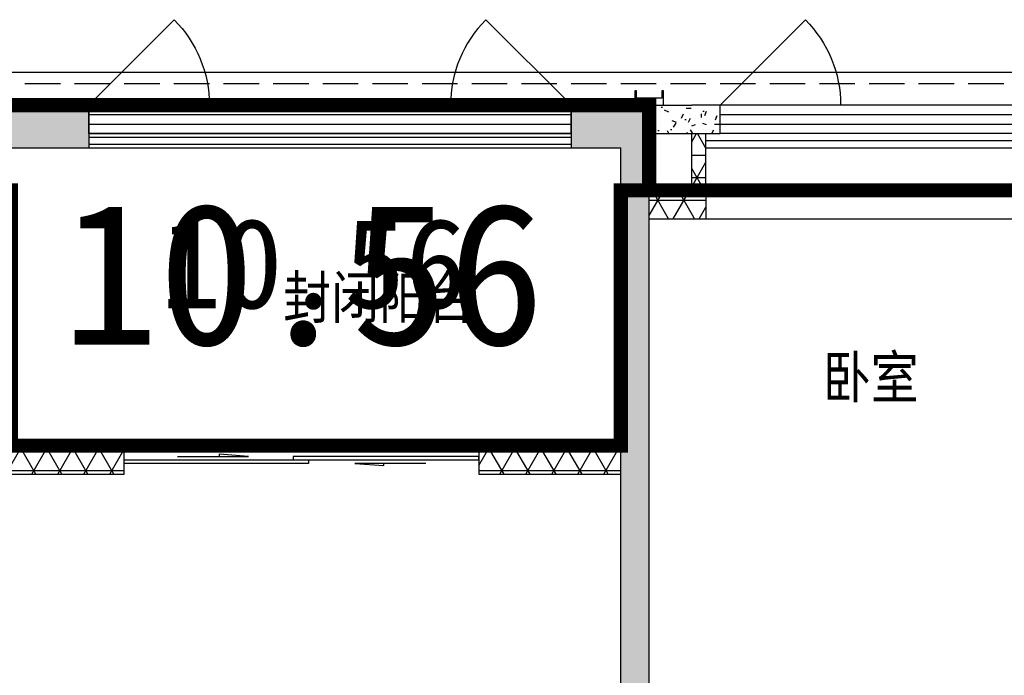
# Model space of a CAD drawing. Extents: x 513769.4 to 513832.9, y -232082 to -232034.4.
# Tile 12 of 17: x 513794.7 to 513801.6, y -232049.7 to -232045. Entities that reach past the tile are written whole.
import ezdxf

# ---------------------------------------------------------------- set-up
doc = ezdxf.new("R2010")
doc.units = 0
doc.header["$LTSCALE"] = 1000
for name, pattern in [('3、6#-腰线-标准层$0$DASH', [0.35, 0.25, -0.1]), ('A2户型$1$CACHE2', [0.1875, 0.125, -0.0625]), ('A2户型$1$DASH', [0.35, 0.25, -0.1]), ('DASH', [0.35, 0.25, -0.1])]:
    doc.linetypes.add(name, pattern=pattern)
doc.layers.get('0').update_dxf_attribs({"color": 252})
for name, color, linetype in [('$面积结果', 7, 'Continuous'), ('3、6#-腰线-标准层$0$板边线', 252, 'Continuous'), ('6#-造型-1F（实施版）金属型材-METAL-S', 253, 'Continuous'), ('6#-造型-深灰色铝合金百叶', 252, 'Continuous'), ('A-ANNO-100-TXT', 252, 'Continuous'), ('A1(a)户型$0$A-DOOR', 252, 'Continuous'), ('A1(a)户型$0$A-METAL-E', 252, 'Continuous'), ('A1(a)户型$0$A-PATT-COLU', 252, 'Continuous'), ('A1(a)户型$0$A-STR-CONC-B', 252, 'Continuous'), ('A1(a)户型$0$A-WALL-E', 252, 'Continuous'), ('A1(a)户型$0$A-WALL-S', 252, 'Continuous'), ('A1(a)户型$0$A-WINDOW', 252, 'Continuous'), ('A2户型$1$A-METAL-E', 252, 'Continuous'), ('A2户型$1$A-PART-S', 252, 'Continuous'), ('A2户型$1$A-PATT-COLU', 252, 'Continuous'), ('A2户型$1$A-STR-CONC-B', 252, 'Continuous'), ('A2户型$1$A-STR-CONC-E', 252, 'Continuous'), ('A2户型$1$A-STR-CONC-H', 252, 'A2户型$1$CACHE2'), ('A2户型$1$A-WALL-S', 252, 'Continuous'), ('A2户型$1$A-WINDOW', 252, 'Continuous'), ('看线', 253, 'Continuous')]:
    doc.layers.add(name, color=color, linetype=linetype)
doc.layers.add('面积-计容-住宅-0.5', color=1, linetype='Continuous', lineweight=0)
doc.layers.add('面积-计容-住宅-1', color=1, linetype='Continuous', lineweight=0)
doc.styles.add('dw', font='simhei.ttf')
doc.styles.get("Standard").update_dxf_attribs({"font": 'TSSDENG.shx', "width": 0.8, "bigfont": 'hztxt.shx'})
pattern_1 = [(0, (0, 0), (0, 158.75), []), (60, (0, 0), (-137.4815328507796, 79.37500000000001), []), (120, (0, 0), (-137.4815328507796, -79.37499999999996), [])]
pattern_2 = [(0, (177, -183), (300, 600), [0, -600]), (0, (-174, -264), (300, 600), [0, -600]), (0, (21, -270), (300, 600), [0, -600]), (0, (234, -93), (300, 600), [0, -600]), (0, (-15, -300), (300, 600), [0, -600]), (0, (294, 285), (300, 600), [0, -600]), (0, (111, 237), (300, 600), [0, -600]), (0, (207, 162), (300, 600), [0, -600]), (0, (-282, 150), (300, 600), [0, -600]), (0, (12, 123), (300, 600), [0, -600]), (0, (-102, -30), (300, 600), [0, -600]), (0, (-96, -255), (300, 600), [0, -600]), (0, (129, -279), (300, 600), [0, -600]), (0, (294, -15), (300, 600), [0, -600]), (0, (-267, -108), (300, 600), [0, -600]), (0, (-216, -6), (300, 600), [0, -600]), (0, (18, -48), (300, 600), [0, -600]), (0, (-66, -135), (300, 600), [0, -600]), (0, (-114, 63), (300, 600), [0, -600]), (0, (-39, 288), (300, 600), [0, -600]), (0, (-243, -234), (300, 600), [0, -600]), (0, (87, 165), (300, 600), [0, -600]), (0, (-192, 174), (300, 600), [0, -600]), (0, (-240, 252), (300, 600), [0, -600]), (130.601294, (257.142858, 97.142856), (-1499.999983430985, 1800.000007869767), [26.341554, -11037.111]), (18.4349488, (214.285716, 108.571428), (1499.99999446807, 599.9999955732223), [27.10524, -3767.6279]), (90, (214.285716, 82.857144), (300.0000000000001, 600), [25.714284, -1174.28565]), (161.565051, (240, 74.285712), (-1500.000007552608, 599.9999552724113), [27.10524, -3767.6279]), (53.1301023, (240, 74.285712), (300.0000005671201, 599.9999997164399), [28.57143, -2971.4285]), (135, (262.857144, -231.42852), (-300.0000362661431, 599.9999593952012), [24.24366, -1672.8126]), (45, (228.571428, -231.42852), (299.999998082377, 599.9999975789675), [24.24366, -1672.8126]), (135, (245.714286, -248.57142), (-300.0000362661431, 599.9999593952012), [24.24366, -1672.8126]), (45, (245.714286, -248.57142), (299.999998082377, 599.9999975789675), [24.24366, -1672.8126]), (116.565051, (-25.71426, 171.428574), (-5.21929867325e-05, 1199.999967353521), [31.943826, -638.8765000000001]), (180, (-39.99995999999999, 199.999998), (-299.9999999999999, 600), [34.285716, -565.71425]), (63.43494880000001, (-88.57139999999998, 171.428574), (2.7161453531e-06, 1199.999994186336), [31.943826, -638.8765000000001]), (116.565051, (-74.2857, 142.857144), (-5.21929867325e-05, 1199.999967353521), [31.943826, -638.8765000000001]), (0, (-74.2857, 142.857144), (300, 600), [34.285716, -565.71425]), (63.43494880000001, (-39.99995999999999, 142.857144), (2.7161453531e-06, 1199.999994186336), [31.943826, -638.8765000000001]), (107.102728, (199.999998, -31.42854000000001), (-899.9999655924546, 3000.000004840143), [38.861346, -16282.9025]), (143.972626, (188.571426, 5.714286), (-5699.99992773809, 4199.999995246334), [38.861346, -8122.02]), (180, (157.142856, 28.57143), (-299.9999999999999, 600), [37.142856, -562.8571]), (36.02737329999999, (88.57142999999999, 5.714286), (5699.999957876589, 4199.999954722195), [38.861346, -8122.02]), (71.56505109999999, (77.142858, -28.5714), (900.0000046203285, 2999.99999483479), [36.140316, -3758.5928]), (107.102728, (88.57142999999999, -65.71428), (-899.9999655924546, 3000.000004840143), [38.861346, -16282.9025]), (143.972626, (120, -88.57139999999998), (-5699.99992773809, 4199.999995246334), [38.861346, -8122.02]), (0, (120, -88.57139999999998), (300, 600), [37.142856, -562.8571]), (36.02737329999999, (157.142856, -88.57139999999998), (5699.999957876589, 4199.999954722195), [38.861346, -8122.02]), (71.56505109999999, (188.571426, -65.71428), (900.0000046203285, 2999.99999483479), [36.140316, -3758.5928]), (150.255118, (205.714284, 248.571426), (-900.0000021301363, 599.9999925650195), [23.03502, -4814.319600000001]), (90, (185.714286, 237.14286), (300.0000000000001, 600), [22.857144, -1177.14275]), (29.7448813, (185.714286, 237.14286), (900.0000005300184, 599.9999971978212), [23.03502, -4814.319600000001]), (116.565051, (65.714286, -177.14286), (-5.21929867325e-05, 1199.999967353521), [31.943826, -638.8765000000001]), (168.690067, (51.428574, -148.5714), (-2700.000002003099, 599.9999849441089), [29.137254, -6089.685500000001]), (41.18592510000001, (0, -162.8571), (7499.999954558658, 6599.999942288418), [30.371844, -12725.802]), (90, (0, -191.42856), (300.0000000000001, 600), [28.57143, -1171.4285]), (138.814074, (22.857144, -211.42854), (-7499.999866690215, 6600.000042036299), [30.371844, -12725.802]), (16.6992442, (22.857144, -211.42854), (9899.99992551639, 2999.999968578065), [29.82945, -12498.5375]), (60.94539590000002, (51.428574, -202.85712), (299.9999992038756, 599.9999946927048), [29.416086, -12325.3395]), (109.983106, (-185.71428, 74.285712), (-1500.00000564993, 4199.999988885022), [33.44200199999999, -14012.1975]), (155.556045, (-197.14284, 105.714288), (-3900.000014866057, 1799.999962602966), [34.522986, -14465.1315]), (24.4439547, (-259.99998, 105.714288), (3900.000001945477, 1799.999991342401), [34.522986, -14465.1315]), (70.0168934, (-271.42854, 74.285712), (1500.000004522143, 4199.999989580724), [33.442002, -14012.1975]), (109.983106, (-259.99998, 42.857142), (-1500.00000564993, 4199.999988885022), [33.44200199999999, -14012.1975]), (160.016893, (-228.57138, 31.42857), (-1500.00000088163, 599.9999726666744), [33.442002, -6989.377500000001]), (19.9831065, (-228.57138, 31.42857), (1499.999991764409, 599.9999990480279), [33.442002, -6989.377500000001]), (70.0168934, (-197.14284, 42.857142), (1500.000004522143, 4199.999989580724), [33.442002, -14012.1975]), (122.005383, (37.142856, 19.999998), (-300.00004026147, 599.9999693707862), [26.954232, -5633.434]), (18.4349488, (-2.85714, 34.285716), (1499.99999446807, 599.9999955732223), [27.10524, -3767.6279]), (90, (-2.85714, 8.571426), (300.0000000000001, 600), [25.714284, -1174.28565]), (161.565051, (22.857144, 0), (-1500.000007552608, 599.9999552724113), [27.10524, -3767.6279]), (54.46232220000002, (22.857144, 0), (2099.999996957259, 2999.999995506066), [24.57807, -10298.2115]), (116.565051, (-137.14284, -125.71428), (-5.21929867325e-05, 1199.999967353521), [31.943826, -638.8765000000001]), (180, (-151.42854, -97.14282), (-299.9999999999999, 600), [31.42857, -568.5714]), (59.03624339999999, (-199.99998, -125.71428), (300.0000009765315, 599.9999970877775), [33.31972799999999, -6963.821999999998]), (120.963756, (-182.85714, -154.28568), (-300.0000409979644, 599.9999724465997), [33.319728, -6963.821999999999]), (0, (-182.85714, -154.28568), (300, 600), [31.42857, -568.5714]), (63.43494880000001, (-151.42854, -154.28568), (2.7161453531e-06, 1199.999994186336), [31.943826, -638.8765000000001])]

# ---------------------------------------------------------------- blocks, each defined once
blk = doc.blocks.new('2新142A2户型$0$$TCHSYS$WIN2D')
for p, q in [((-0.5, 0.5), (0.5, 0.5)), ((-0.5, 0.5), (-0.4999999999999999, -0.5)), ((0.5, 0.5), (0.4999999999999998, -0.5)), ((0.5, 0.1666666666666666), (-0.5, 0.1666666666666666)), ((0.5, -0.1666666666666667), (-0.5, -0.1666666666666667)), ((-0.4999999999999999, -0.5), (0.5, -0.5))]:
    blk.add_line(p, q)
blk = doc.blocks.new('2新135A2户型')
at = {"layer": 'A2户型$1$A-PATT-COLU'}
for points in [[(-60611.9999365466, 178502.187649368), (-60262.02434097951, 178502.2238089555), (-60062.02434097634, 178802.2444746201), (-60612.03093263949, 178802.1876477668)], [(-60262.02434097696, 178102.2341420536), (-60062.02434097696, 178102.2341420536), (-60062.02434097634, 178802.2444746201), (-60262.02434097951, 178502.2238089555)], [(-60262.02434097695, 174602.2341420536), (-60062.02434097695, 174602.2341420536), (-60062.02434097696, 178102.2341420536), (-60262.02434097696, 178102.2341420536)]]:
    blk.add_hatch(color=256, dxfattribs=at).paths.add_polyline_path(points)
h = blk.add_hatch(dxfattribs=at)
h.set_pattern_fill('加气混凝土', color=256, scale=50, style=0)
h.set_pattern_definition(pattern_2)
h.paths.add_polyline_path([(-60062.0243409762, 178802.2341420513), (-60062.02434097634, 178602.234142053), (-59762.02434097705, 178602.2341420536), (-59762.02434097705, 178802.2341420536)])
h = blk.add_hatch(dxfattribs=at)
h.set_pattern_fill('加气混凝土', color=256, scale=50, style=0)
h.set_pattern_definition(pattern_2)
h.paths.add_polyline_path([(-59762.02434097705, 178602.2341420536), (-59562.02434097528, 178602.2341420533), (-59562.02434097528, 178802.2341420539), (-59762.02434097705, 178802.2341420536)])
h = blk.add_hatch(dxfattribs=at)
h.set_pattern_fill('NET3', color=256, scale=50, style=0)
h.set_pattern_definition(pattern_1)
h.paths.add_polyline_path([(-59728.69100764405, 178135.5674753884), (-59662.02434097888, 178202.2341420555), (-59662.02434097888, 178602.234142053), (-59762.02434097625, 178602.234142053), (-59762.02434097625, 178202.2341420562)])
h = blk.add_hatch(dxfattribs=at)
h.set_pattern_fill('NET3', color=256, scale=50, style=0)
h.set_pattern_definition(pattern_1)
h.paths.add_polyline_path([(-60062.02434097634, 178202.2341420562), (-60062.02434097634, 178002.2341420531), (-59762.02434097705, 178002.2341420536), (-59728.69100764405, 178135.5674753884), (-59762.02434097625, 178202.2341420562)])
h = blk.add_hatch(dxfattribs=at)
h.set_pattern_fill('NET3', color=256, scale=50, style=0)
h.set_pattern_definition(pattern_1)
h.paths.add_polyline_path([(-59728.69100764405, 178135.5674753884), (-59762.02434097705, 178002.2341420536), (-59662.02434097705, 178002.2341420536), (-59662.02434097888, 178202.2341420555)])
at = {"layer": 'A2户型$1$A-METAL-E'}
for points in [[(-59662.02434097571, 178552.2341420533), (-57462.02434097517, 178552.2341420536)], [(-59662.02434097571, 178502.2341420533), (-57462.02434097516, 178502.2341420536)]]:
    blk.add_lwpolyline(points, dxfattribs=at)
at = {"layer": 'A2户型$1$A-PART-S'}
for p, q in [((-60062.0243409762, 178802.2341420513), (-59762.02434097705, 178802.2341420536)), ((-59562.02434097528, 178802.2341420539), (-59762.02434097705, 178802.2341420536)), ((-59562.02434097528, 178602.2341420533), (-59562.02434097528, 178802.2341420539)), ((-60062.02434097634, 178602.234142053), (-59762.02434097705, 178602.2341420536)), ((-59762.02434097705, 178602.2341420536), (-59562.02434097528, 178602.2341420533))]:
    blk.add_line(p, q, dxfattribs=at)
at = {"layer": 'A2户型$1$A-STR-CONC-B'}
for p, q in [((-60612.03093263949, 178802.1876477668), (-60062.02434097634, 178802.2444746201)), ((-60612.03093263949, 178802.1876477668), (-60611.9999365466, 178502.187649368)), ((-60062.02434097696, 178102.2341420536), (-60062.02434097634, 178802.2444746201)), ((-60611.9999365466, 178502.187649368), (-60262.02434097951, 178502.2238089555)), ((-60262.02434097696, 178102.2341420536), (-60262.02434097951, 178502.2238089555)), ((-60262.02434097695, 174602.2341420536), (-60262.02434097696, 178102.2341420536)), ((-60062.02434097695, 174602.2341420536), (-60062.02434097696, 178102.2341420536))]:
    blk.add_line(p, q, dxfattribs=at)
at = {"layer": 'A2户型$1$A-STR-CONC-E'}
blk.add_lwpolyline([(-59662.02433737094, 178002.2341420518), (-56862.02435900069, 178002.2341907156)], dxfattribs=at)
at = {"layer": 'A2户型$1$A-STR-CONC-H', "linetype": 'A2户型$1$DASH'}
blk.add_lwpolyline([(-59662.02434097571, 178202.2341420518), (-56862.02436260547, 178202.2341907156)], dxfattribs=at)
at = {"layer": 'A2户型$1$A-WALL-S'}
for p, q in [((-59762.02434097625, 178202.2341420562), (-59762.02434097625, 178602.234142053)), ((-59662.02434097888, 178202.2341420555), (-59662.02434097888, 178602.234142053)), ((-60062.02434097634, 178202.2341420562), (-59762.02434097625, 178202.2341420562)), ((-59662.02434097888, 178202.2341420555), (-59662.02434097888, 178202.2341420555)), ((-59662.02434097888, 178202.2341420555), (-59662.02434097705, 178002.2341420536)), ((-60062.02434097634, 178002.2341420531), (-59762.02434097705, 178002.2341420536)), ((-59762.02434097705, 178002.2341420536), (-59662.02434097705, 178002.2341420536))]:
    blk.add_line(p, q, dxfattribs=at)
at = {"layer": 'A2户型$1$A-WINDOW', "extrusion": (0, 0, -1)}
blk.add_lwpolyline([(59562.02434097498, 178802.2341420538), (58960.98357696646, 179403.2749060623, 0.1989123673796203), (58712.02434097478, 178802.234142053)], format="xyb", dxfattribs=at)
at = {"layer": 'A2户型$1$A-WINDOW', "xscale": -2700, "yscale": -200, "zscale": 200}
blk.add_blockref('2新142A2户型$0$$TCHSYS$WIN2D', (-58212.02434097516, 178702.2341420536), dxfattribs=at)
blk = doc.blocks.new('2新93A1(a)户型$0$$TCHSYS$WIN2D')
for p, q in [((-0.5, 0.5), (0.5, 0.5)), ((-0.5, 0.5), (-0.4999999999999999, -0.5)), ((0.5, 0.5), (0.4999999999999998, -0.5)), ((0.5, 0.1666666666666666), (-0.5, 0.1666666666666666)), ((0.5, -0.1666666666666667), (-0.5, -0.1666666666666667)), ((-0.4999999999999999, -0.5), (0.5, -0.5))]:
    blk.add_line(p, q)
blk = doc.blocks.new('2新91A1(a)户型$0$$DorLib2D$00000131')
at = {"color": 0, "linetype": 'Continuous'}
for p, q in [((0.1499999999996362, 0.125), (0.231949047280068, 0.1972603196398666)), ((0.231949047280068, 0.1972603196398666), (0.231949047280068, 0.125)), ((-0.5, 0.125), (-0.5, 0)), ((0.0192439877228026, 0.125), (-0.5, 0.125)), ((0.0192439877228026, 0), (0.0192439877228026, 0.125)), ((0.3500000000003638, 0.125), (0.1499999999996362, 0.125)), ((-0.5, 0), (0.0192439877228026, 0)), ((-0.0239902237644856, 0), (0.5, 0)), ((-0.0239902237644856, -0.125), (-0.0239902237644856, 0)), ((0.5, 0), (0.5, -0.125)), ((-0.3500000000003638, -0.125), (-0.1499999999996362, -0.125)), ((-0.231949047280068, -0.1972603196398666), (-0.231949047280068, -0.125)), ((-0.1499999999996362, -0.125), (-0.231949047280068, -0.1972603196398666)), ((0.5, -0.125), (-0.0239902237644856, -0.125))]:
    blk.add_line(p, q, dxfattribs=at)
blk = doc.blocks.new('2新85A1(a)户型')
at = {"layer": 'A1(a)户型$0$A-PATT-COLU'}
for points in [[(-64762.02454876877, 178802.234142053), (-64562.02392538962, 178502.2341420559), (-64012.02434097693, 178502.2341420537), (-64012.02434097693, 178802.2341420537)], [(-60611.9999365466, 178502.187649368), (-60262.02434097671, 178502.2238089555), (-60062.02434097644, 178802.2444746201), (-60612.03093263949, 178802.1876477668)], [(-60262.02434097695, 176302.236177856), (-60062.02434097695, 176302.236177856), (-60062.02434097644, 178802.2444746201), (-60262.02434097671, 178502.2238089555)], [(-60262.02434097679, 172502.2341420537), (-60062.02434097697, 172302.2341420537), (-60062.02434097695, 176302.236177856), (-60262.02434097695, 176302.236177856)]]:
    blk.add_hatch(color=256, dxfattribs=at).paths.add_polyline_path(points)
h = blk.add_hatch(dxfattribs=at)
h.set_pattern_fill('NET3', color=256, scale=50, style=0)
h.set_pattern_definition(pattern_1)
h.paths.add_polyline_path([(-64562.0191461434, 176202.2321969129), (-63762.21974417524, 176202.2329205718), (-63762.21992513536, 176402.2329205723), (-64562.01956172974, 176402.232196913)])
h = blk.add_hatch(dxfattribs=at)
h.set_pattern_fill('NET3', color=256, scale=50, style=0)
h.set_pattern_definition(pattern_1)
h.paths.add_polyline_path([(-60262.02434097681, 176402.2360875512), (-61262.21992513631, 176402.2351825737), (-61262.2197441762, 176202.2351825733), (-60262.02434097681, 176202.2360875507)])
at = {"layer": 'A1(a)户型$0$A-METAL-E'}
for points in [[(-64012.02399912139, 178527.2341420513), (-60611.99959469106, 178527.1876493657)], [(-64012.02331541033, 178577.2341420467), (-60611.99891098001, 178577.187649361)]]:
    blk.add_lwpolyline(points, dxfattribs=at)
at = {"layer": 'A1(a)户型$0$A-STR-CONC-B'}
for p, q in [((-64762.02454876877, 178802.234142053), (-64012.02434097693, 178802.2341420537)), ((-64012.02434097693, 178802.2341420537), (-64012.02434097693, 178502.2341420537)), ((-60612.03093263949, 178802.1876477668), (-60062.02434097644, 178802.2444746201)), ((-60612.03093263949, 178802.1876477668), (-60611.9999365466, 178502.187649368)), ((-60062.02434097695, 176302.236177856), (-60062.02434097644, 178802.2444746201)), ((-64562.02392538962, 178502.2341420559), (-64012.02434097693, 178502.2341420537)), ((-60611.9999365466, 178502.187649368), (-60262.02434097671, 178502.2238089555)), ((-60262.02434097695, 176302.236177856), (-60262.02434097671, 178502.2238089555)), ((-60262.02434097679, 172502.2341420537), (-60262.02434097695, 176302.236177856)), ((-60062.02434097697, 172302.2341420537), (-60062.02434097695, 176302.236177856))]:
    blk.add_line(p, q, dxfattribs=at)
at = {"layer": 'A1(a)户型$0$A-WALL-E'}
for points in [[(-64012.02297355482, 178602.2341420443), (-60611.99856912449, 178602.1876493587)], [(-64012.02434097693, 178502.2341420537), (-60611.99993654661, 178502.187649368)]]:
    blk.add_lwpolyline(points, dxfattribs=at)
at = {"layer": 'A1(a)户型$0$A-WALL-S'}
for p, q in [((-64012.03144704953, 178802.2341418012), (-64012.01723490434, 178602.2341423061)), ((-60612.02773644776, 178802.4757485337), (-60612.01352430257, 178602.4757490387)), ((-63762.21992513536, 176402.2329205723), (-64562.01956172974, 176402.232196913)), ((-63762.21974417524, 176202.2329205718), (-63762.21992513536, 176402.2329205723)), ((-60262.02434097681, 176402.2360875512), (-61262.21992513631, 176402.2351825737)), ((-61262.21992513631, 176402.2351825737), (-61262.2197441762, 176202.2351825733)), ((-64562.0191461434, 176202.2321969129), (-63762.21974417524, 176202.2329205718)), ((-61262.2197441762, 176202.2351825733), (-60262.02434097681, 176202.2360875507))]:
    blk.add_line(p, q, dxfattribs=at)
at = {"layer": 'A1(a)户型$0$A-WINDOW', "extrusion": (0, 0, -1)}
for points in [[(64012.01501204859, 178803.3448346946), (63410.97424804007, 179404.3855987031, 0.1989123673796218), (63162.01501204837, 178803.3448346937)], [(60612.03107034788, 178803.5204775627), (61213.07183435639, 179404.5612415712, -0.1989123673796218), (61462.03107034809, 178803.5204775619)]]:
    blk.add_lwpolyline(points, format="xyb", dxfattribs=at)
at = {"layer": 'A1(a)户型$0$A-DOOR', "xscale": 2500, "yscale": -200, "zscale": 200, "rotation": 5.18412549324e-05}
blk.add_blockref('2新91A1(a)户型$0$$DorLib2D$00000131', (-62512.21983465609, 176302.2340515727), dxfattribs=at)
at = {"layer": 'A1(a)户型$0$A-WINDOW', "xscale": 3400, "yscale": 200, "zscale": 200, "rotation": 180.0040714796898}
blk.add_blockref('2新93A1(a)户型$0$$TCHSYS$WIN2D', (-62312.0159260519, 178702.354945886), dxfattribs=at)
blk = doc.blocks.new('2新156a-A$C52842E96')
at = {"layer": '6#-造型-深灰色铝合金百叶'}
blk.add_lwpolyline([(0, 0), (0, -100), (10, -100), (10, -50), (190, -50), (190, -100), (200, -100), (200, -1.45519e-11), (0, -1.45519e-11)], dxfattribs=at)
blk = doc.blocks.new('2新79A$C4C87463F')
at = {"layer": '3、6#-腰线-标准层$0$板边线', "color": 8, "linetype": '3、6#-腰线-标准层$0$DASH'}
blk.add_lwpolyline([(23199.75812437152, 17649.94702128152), (-50.10454594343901, 17649.94702128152, 0.4142135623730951), (-250.104545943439, 17449.94702128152), (-250.104545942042, 4149.947021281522, 0.4142135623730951), (-50.10454594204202, 3949.947021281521), (7349.67688982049, 3949.947021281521), (7349.67688982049, 1349.810245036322, 0.4142135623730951), (7549.67688982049, 1149.810245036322), (21199.84726397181, 1150.007137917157)], format="xyb", dxfattribs=at)
at = {"layer": '6#-造型-1F（实施版）金属型材-METAL-S'}
blk.add_lwpolyline([(23199.75812437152, 17729.94702128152), (-50.10454594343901, 17729.94702128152, 0.4142135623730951), (-330.104545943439, 17449.94702128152), (-330.104545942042, 4149.947021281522, 0.4142135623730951), (-50.10454594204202, 3869.947021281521), (7269.67688982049, 3869.947021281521), (7269.67688982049, 1349.810245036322, 0.4142135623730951), (7549.67688982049, 1069.810245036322), (21199.84841790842, 1070.007137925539)], format="xyb", dxfattribs=at)
at = {"layer": '看线', "rotation": 180}
blk.add_blockref('2新156a-A$C52842E96', (17300, 17500.01853902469), dxfattribs=at)

msp = doc.modelspace()

# ---------------------------------------------------------------- linework, layer by layer
at = {"layer": '面积-计容-住宅-0.5', "linetype": 'DASH', "ltscale": 0.003, "const_width": 0.1}
msp.add_lwpolyline([(513794.6304911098, -232048.0340845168), (513794.6304894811, -232046.2340825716), (513794.4304894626, -232046.2340825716), (513794.4304882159, -232045.6340831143), (513799.1304884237, -232045.6340727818), (513799.1304884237, -232046.2340825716), (513798.9304883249, -232046.2340825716), (513798.9304884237, -232048.0340811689)], close=True, dxfattribs=at)
at = {"layer": '面积-计容-住宅-1', "const_width": 0.1}
msp.add_lwpolyline([(513786.8304884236, -232046.2340825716), (513794.6304894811, -232046.2340825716), (513794.6304911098, -232048.0340845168), (513798.9304883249, -232048.0340845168), (513798.9304883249, -232046.2340825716), (513802.5304884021, -232046.2340825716), (513802.5304884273, -232047.6340831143), (513805.5304884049, -232047.6340831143), (513805.5304884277, -232048.0340829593), (513813.230488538, -232048.0340832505), (513813.230488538, -232046.2340831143), (513814.9304884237, -232046.2340831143), (513814.930488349, -232052.7340825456), (513808.8304895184, -232052.7340812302), (513808.8304895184, -232055.1340813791), (513811.2304901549, -232055.1340825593), (513811.2304883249, -232057.0340825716), (513813.3304883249, -232057.0340825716), (513813.3304883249, -232062.6340825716), (513806.8304883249, -232062.6340825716), (513806.8304884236, -232061.4340813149), (513803.8304883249, -232061.4340813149), (513803.8304883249, -232061.2340807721), (513790.2304883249, -232061.2340807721)], dxfattribs=at)

# ---------------------------------------------------------------- block references
at = {"xscale": 0.001, "yscale": 0.001, "zscale": 0.001}
for name, p in [('2新85A1(a)户型', (513859.1925127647, -232224.4363172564)), ('2新135A2户型', (513859.1925127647, -232224.4363172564)), ('2新79A$C4C87463F', (513781.9305929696, -232063.1340283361))]:
    msp.add_blockref(name, p, dxfattribs=at)

# ---------------------------------------------------------------- texts
at = {"layer": '$面积结果', "color": 1, "style": 'dw'}
msp.add_text('10.56', height=0.6345274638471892, dxfattribs=at).set_placement((513795.68457375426, -232047.0657958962))
at = {"layer": 'A-ANNO-100-TXT'}
for s, p in [('封闭阳台', (513796.5513473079, -232047.1693585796)), ('卧室', (513800.3545660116, -232047.7314117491))]:
    msp.add_text(s, height=0.3375886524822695, dxfattribs=at).set_placement(p)
at = {"layer": '面积-计容-住宅-1', "style": 'dw'}
msp.add_text('10.56', height=1, dxfattribs=at).set_placement((513794.9913153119, -232047.3227947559))

doc.saveas('drawing.dxf')
